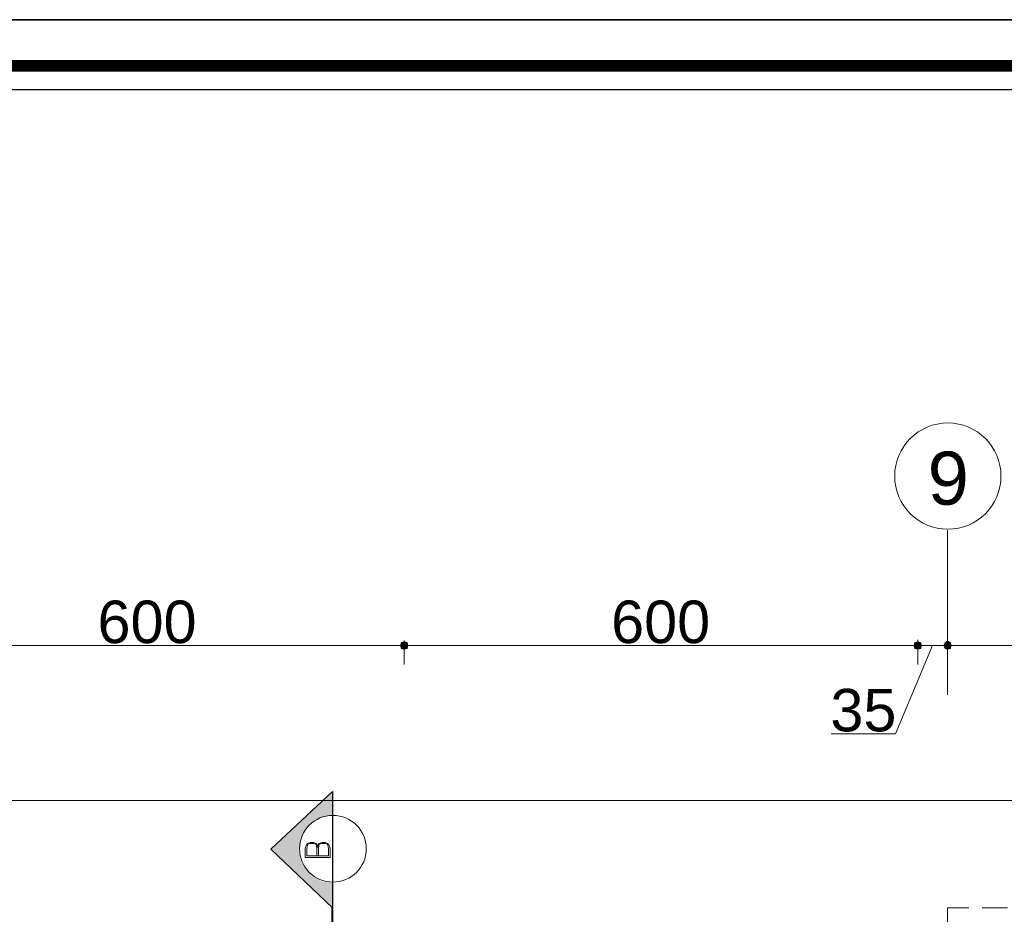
# Model space of a CAD drawing. Header units: metres. Extents: x 5.7 to 89.8, y 4 to 63.5.
# Tile 62 of 74: x 46.7 to 58.3, y 53 to 63.5. Entities that reach past the tile are written whole.
import ezdxf

# ---------------------------------------------------------------- set-up
doc = ezdxf.new("R2010")
doc.units = ezdxf.units.M
doc.header["$MEASUREMENT"] = 0
for name, color, linetype in [('PDF12_ax', 7, 'Continuous'), ('PDF12_dim', 7, 'Continuous'), ('PDF12_furn', 7, 'Continuous'), ('PDF12_KADR', 7, 'Continuous'), ('PDF12_khatchin', 7, 'Continuous'), ('PDF12_SECTION', 7, 'Continuous'), ('PDF12_Text', 7, 'Continuous'), ('PDF12_W', 7, 'Continuous')]:
    doc.layers.add(name, color=color, linetype=linetype)
doc.styles.add('PDF Arial', font='arial.ttf')

msp = doc.modelspace()

# ---------------------------------------------------------------- linework, layer by layer
at = {"layer": 'PDF12_ax', "lineweight": 9}
msp.add_lwpolyline([(57.588, 57.514), (57.588, 55.588)], dxfattribs=at)
msp.add_circle((57.593, 58.145), 0.621, dxfattribs=at)
at = {"layer": 'PDF12_dim', "lineweight": 20}
for points in [[(51.145, 56.166), (45.337, 56.166)], [(57.145, 56.166), (51.338, 56.166)], [(57.415, 56.166), (56.981, 55.135), (56.23, 55.135)], [(57.241, 55.944), (57.241, 56.224), (57.241, 56.233)], [(57.492, 56.166), (57.338, 56.166)], [(57.588, 55.848), (57.588, 56.233)], [(61.489, 56.166), (57.694, 56.166)], [(57.588, 56.099), (57.588, 56.108)]]:
    msp.add_lwpolyline(points, dxfattribs=at)
msp.add_lwpolyline([(51.241, 56.224), (51.241, 55.944)], close=True, dxfattribs=at)
at = {"layer": 'PDF12_furn', "lineweight": 9}
msp.add_lwpolyline([(59.842, 30.557), (59.842, 19.558), (16.887, 19.558), (16.887, 54.355), (67.739, 54.355), (67.739, 30.557)], close=True, dxfattribs=at)
at = {"layer": 'PDF12_KADR', "lineweight": 25}
for points in [[(5.695, 4.013), (89.785, 4.013), (89.785, 63.476), (5.695, 63.476)], [(5.695, 63.476), (89.785, 63.476), (89.785, 4.013), (5.695, 4.013)], [(6.514, 4.832), (88.841, 4.832), (88.841, 62.657), (6.514, 62.657)]]:
    msp.add_lwpolyline(points, close=True, dxfattribs=at)
at = {"layer": 'PDF12_KADR', "lineweight": 0, "const_width": 0.135}
msp.add_lwpolyline([(6.235, 62.937), (6.235, 4.552), (89.111, 4.552), (89.111, 62.937)], close=True, dxfattribs=at)
at = {"layer": 'PDF12_khatchin', "lineweight": 13}
for points in [[(57.588, 52.911), (57.588, 53.103), (57.839, 53.103)], [(57.993, 53.103), (58.291, 53.103)]]:
    msp.add_lwpolyline(points, dxfattribs=at)
at = {"layer": 'PDF12_SECTION', "lineweight": 30}
msp.add_lwpolyline([(50.403, 53.103), (49.681, 53.787), (50.403, 54.461)], close=True, dxfattribs=at)
at = {"layer": 'PDF12_SECTION', "lineweight": 18}
msp.add_lwpolyline([(50.408, 53.402, 1), (50.408, 54.182, 1)], format="xyb", close=True, dxfattribs=at)
for points in [[(50.24, 53.797), (50.22, 53.845), (50.211, 53.854), (50.182, 53.864), (50.143, 53.864), (50.114, 53.854), (50.105, 53.845), (50.085, 53.797), (50.085, 53.691), (50.374, 53.691), (50.374, 53.797), (50.355, 53.845), (50.345, 53.854), (50.317, 53.864), (50.278, 53.864), (50.249, 53.854), (50.24, 53.845), (50.22, 53.797)], [(50.22, 53.71), (50.22, 53.797), (50.211, 53.845), (50.182, 53.854), (50.143, 53.854), (50.114, 53.845), (50.105, 53.797), (50.105, 53.71), (50.355, 53.71), (50.355, 53.797), (50.345, 53.845), (50.317, 53.854), (50.278, 53.854), (50.249, 53.845), (50.24, 53.797), (50.24, 53.71)], [(50.403, 53.103), (49.681, 53.787)]]:
    msp.add_lwpolyline(points, dxfattribs=at)
at = {"layer": 'PDF12_SECTION', "lineweight": 40}
msp.add_lwpolyline([(50.403, 52.554), (50.403, 53.103)], dxfattribs=at)
at = {"layer": 'PDF12_SECTION', "transparency": 33554559}
for points in [[(50.403, 54.461), (50.105, 54.182), (50.403, 54.182)], [(49.931, 54.018), (50.085, 54.018), (50.018, 54.105)], [(50.018, 54.105), (50.172, 54.105), (50.085, 54.163)], [(50.085, 54.018), (50.018, 54.105), (50.172, 54.105)], [(50.085, 54.163), (50.278, 54.163), (50.105, 54.182)], [(50.172, 54.105), (50.085, 54.163), (50.278, 54.163)], [(50.278, 54.163), (50.105, 54.182), (50.403, 54.182)], [(49.816, 53.912), (50.028, 53.912), (49.931, 54.018)], [(50.028, 53.912), (49.931, 54.018), (50.085, 54.018)], [(49.681, 53.787), (50.008, 53.787), (49.816, 53.912)], [(50.008, 53.787), (49.816, 53.912), (50.028, 53.912)], [(49.816, 53.662), (50.028, 53.662), (49.681, 53.787)], [(50.028, 53.662), (49.681, 53.787), (50.008, 53.787)], [(49.931, 53.556), (50.085, 53.556), (49.816, 53.662)], [(50.085, 53.556), (49.816, 53.662), (50.028, 53.662)], [(50.018, 53.469), (50.172, 53.469), (49.931, 53.556)], [(50.172, 53.469), (49.931, 53.556), (50.085, 53.556)], [(50.085, 53.411), (50.278, 53.411), (50.018, 53.469)], [(50.278, 53.411), (50.018, 53.469), (50.172, 53.469)], [(50.105, 53.392), (50.403, 53.392), (50.085, 53.411)], [(50.403, 53.392), (50.085, 53.411), (50.278, 53.411)], [(50.105, 53.392), (50.143, 53.354), (50.403, 53.354)], [(50.105, 53.392), (50.403, 53.392), (50.403, 53.354)], [(50.143, 53.354), (50.403, 53.354), (50.403, 53.103)]]:
    msp.add_solid(points, dxfattribs=at)
at = {"layer": 'PDF12_W', "lineweight": 9}
for points in [[(51.193, 56.166), (51.145, 56.166)], [(51.289, 56.166), (51.338, 56.166)], [(57.193, 56.166), (57.145, 56.166)], [(57.29, 56.166), (57.338, 56.166)], [(57.54, 56.166), (57.492, 56.166)], [(57.636, 56.166), (57.694, 56.166)]]:
    msp.add_lwpolyline(points, dxfattribs=at)
at = {"layer": 'PDF12_W', "transparency": 33554559}
for points in [[(51.203, 56.204), (51.241, 56.166), (51.193, 56.166)], [(51.203, 56.204), (51.193, 56.166), (51.241, 56.166)], [(51.193, 56.166), (51.203, 56.127), (51.241, 56.166)], [(51.193, 56.166), (51.241, 56.166), (51.203, 56.127)], [(51.241, 56.214), (51.203, 56.204), (51.241, 56.166)], [(51.241, 56.166), (51.241, 56.214), (51.203, 56.204)], [(51.203, 56.127), (51.241, 56.166), (51.241, 56.118)], [(51.241, 56.166), (51.203, 56.127), (51.241, 56.118)], [(51.241, 56.166), (51.28, 56.204), (51.241, 56.214)], [(51.28, 56.204), (51.241, 56.166), (51.241, 56.214)], [(51.289, 56.166), (51.241, 56.166), (51.28, 56.204)], [(51.289, 56.166), (51.28, 56.204), (51.241, 56.166)], [(51.241, 56.166), (51.241, 56.118), (51.28, 56.127)], [(51.28, 56.127), (51.289, 56.166), (51.241, 56.166)], [(51.241, 56.118), (51.28, 56.127), (51.241, 56.166)], [(51.28, 56.127), (51.241, 56.166), (51.289, 56.166)], [(57.203, 56.204), (57.193, 56.166), (57.241, 56.166)], [(57.203, 56.204), (57.241, 56.166), (57.193, 56.166)], [(57.193, 56.166), (57.241, 56.166), (57.203, 56.127)], [(57.193, 56.166), (57.203, 56.127), (57.241, 56.166)], [(57.241, 56.166), (57.241, 56.214), (57.203, 56.204)], [(57.241, 56.214), (57.203, 56.204), (57.241, 56.166)], [(57.241, 56.166), (57.203, 56.127), (57.241, 56.118)], [(57.203, 56.127), (57.241, 56.166), (57.241, 56.118)], [(57.28, 56.204), (57.241, 56.166), (57.241, 56.214)], [(57.241, 56.166), (57.28, 56.204), (57.241, 56.214)], [(57.29, 56.166), (57.28, 56.204), (57.241, 56.166)], [(57.29, 56.166), (57.241, 56.166), (57.28, 56.204)], [(57.241, 56.118), (57.28, 56.127), (57.241, 56.166)], [(57.28, 56.127), (57.241, 56.166), (57.29, 56.166)], [(57.241, 56.166), (57.241, 56.118), (57.28, 56.127)], [(57.28, 56.127), (57.29, 56.166), (57.241, 56.166)], [(57.559, 56.204), (57.588, 56.166), (57.54, 56.166)], [(57.559, 56.204), (57.54, 56.166), (57.588, 56.166)], [(57.54, 56.166), (57.559, 56.137), (57.588, 56.166)], [(57.54, 56.166), (57.588, 56.166), (57.559, 56.127)], [(57.588, 56.224), (57.559, 56.204), (57.588, 56.166)], [(57.588, 56.166), (57.588, 56.214), (57.559, 56.204)], [(57.559, 56.137), (57.588, 56.166), (57.588, 56.118)], [(57.588, 56.166), (57.559, 56.127), (57.588, 56.118)], [(57.588, 56.166), (57.627, 56.204), (57.588, 56.224)], [(57.627, 56.204), (57.588, 56.166), (57.588, 56.214)], [(57.636, 56.166), (57.588, 56.166), (57.627, 56.204)], [(57.636, 56.166), (57.627, 56.204), (57.588, 56.166)], [(57.588, 56.166), (57.588, 56.118), (57.627, 56.137)], [(57.627, 56.137), (57.636, 56.166), (57.588, 56.166)], [(57.588, 56.118), (57.627, 56.127), (57.588, 56.166)], [(57.627, 56.127), (57.588, 56.166), (57.636, 56.166)]]:
    msp.add_solid(points, dxfattribs=at)

# ---------------------------------------------------------------- texts
at = {"layer": 'PDF12_Text', "attachment_point": 7, "style": 'PDF Arial'}
for s, insert, char_height in [('9', (57.357, 57.802), 0.62), ('600', (47.658, 56.187), 0.4964), ('600', (53.659, 56.187), 0.4964), ('35', (56.221, 55.156), 0.4964)]:
    msp.add_mtext(s, dxfattribs=dict(at, insert=insert, char_height=char_height))

doc.saveas('drawing.dxf')
